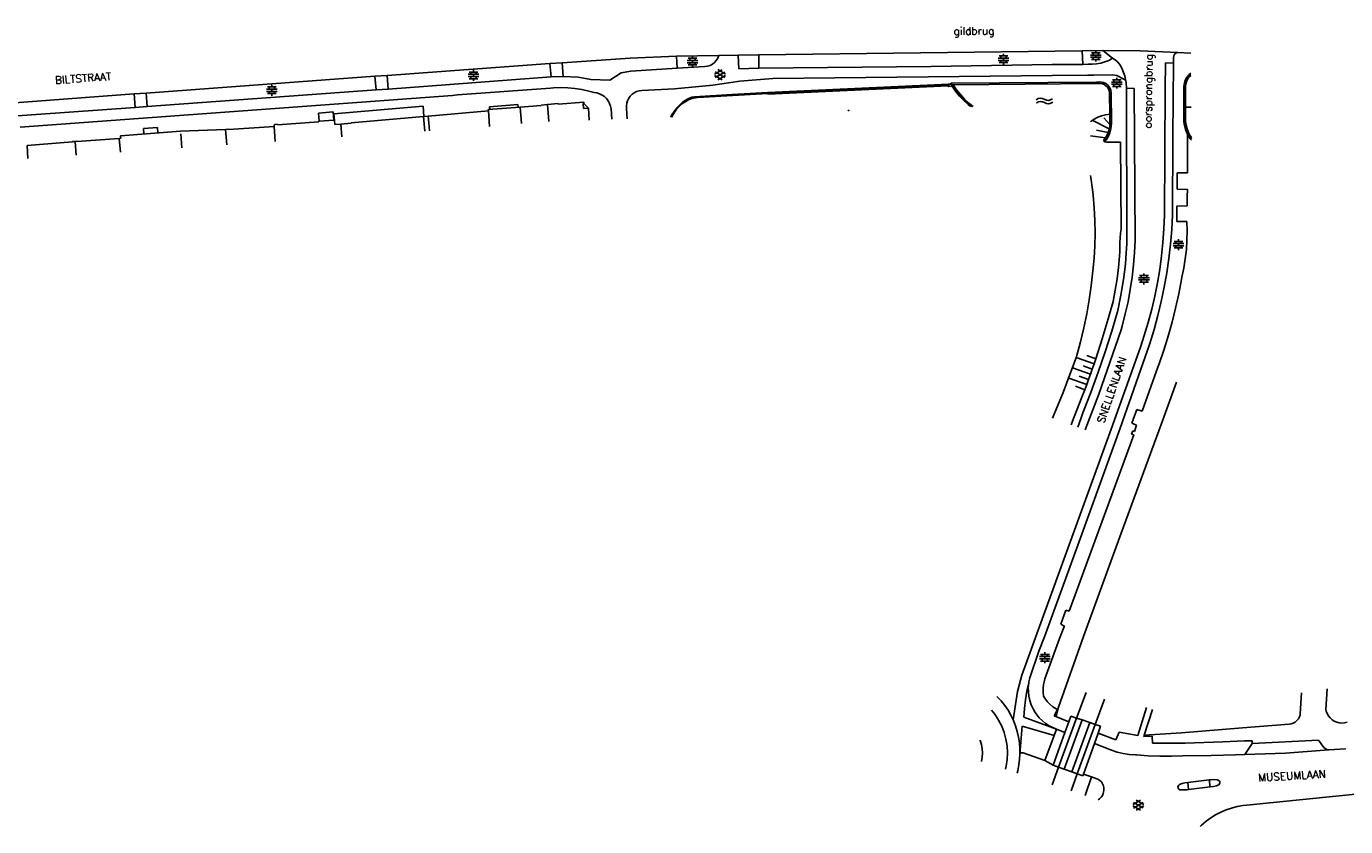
# Model space of a CAD drawing. Header units: millimetres. Extents: x 135944 to 142000, y 454200 to 456692.
# Tile 153 of 153: x 137755 to 137996, y 456258 to 456404. Entities that reach past the tile are written whole.
import ezdxf

# ---------------------------------------------------------------- set-up
doc = ezdxf.new("R2010")
doc.units = ezdxf.units.MM
doc.layers.add('TotaalGBKN2013X$0$CONSTRUCTION_CLASS', color=251, linetype='Continuous')
doc.layers.add('TotaalGBKN2013X$0$DELETE-LEVEL', color=251, linetype='Continuous')
doc.styles.add('TotaalGBKN2013X$0$TXT', font='txt.shx')

msp = doc.modelspace()

# ---------------------------------------------------------------- linework, layer by layer
at = {"layer": 'TotaalGBKN2013X$0$CONSTRUCTION_CLASS'}
msp.add_line((137811.51, 456388.4), (137811.64, 456387.17), dxfattribs=at)
at = {"layer": 'TotaalGBKN2013X$0$DELETE-LEVEL'}
for p, q in [((137851, 456397.61), (137853.21, 456397.75)), ((137865.63, 456398.6), (137853.21, 456397.75)), ((137853.21, 456397.75), (137853.39, 456395.22)), ((137874.1, 456398.94), (137865.63, 456398.6)), ((137874.1, 456398.94), (137881.87, 456399.08)), ((137874.25, 456396.73), (137874.1, 456398.94)), ((137876.05, 456398.15), (137878.01, 456398.15)), ((137876.05, 456397.75), (137878.01, 456397.75)), ((137876.23, 456398.55), (137877.83, 456398.55)), ((137876.53, 456398.15), (137876.53, 456398.55)), ((137876.53, 456397.35), (137876.53, 456397.75)), ((137877.03, 456398.55), (137877.03, 456398.95)), ((137877.03, 456397.75), (137877.03, 456398.15)), ((137877.53, 456398.15), (137877.53, 456398.55)), ((137877.53, 456397.35), (137877.53, 456397.75)), ((137880.68, 456397.49), (137881.06, 456397.79)), ((137881.06, 456397.79), (137881.39, 456398.15)), ((137881.39, 456398.15), (137881.65, 456398.55)), ((137881.65, 456398.55), (137881.87, 456399.08)), ((137881.87, 456399.08), (137885.41, 456399.14)), ((137885.41, 456399.14), (137889.17, 456399.19)), ((137885.51, 456396.64), (137885.41, 456399.14)), ((137889.17, 456399.19), (137948.24, 456399.92)), ((137889.17, 456399.19), (137889.17, 456396.74)), ((137932.87, 456398.58), (137934.83, 456398.58)), ((137932.87, 456398.18), (137934.83, 456398.18)), ((137933.05, 456398.98), (137934.65, 456398.98)), ((137933.05, 456397.78), (137934.65, 456397.78)), ((137933.35, 456398.58), (137933.35, 456398.98)), ((137933.35, 456397.78), (137933.35, 456398.18)), ((137933.85, 456398.98), (137933.85, 456399.39)), ((137933.85, 456398.18), (137933.85, 456398.58)), ((137933.85, 456397.39), (137933.85, 456397.78)), ((137934.35, 456398.58), (137934.35, 456398.98)), ((137934.35, 456397.78), (137934.35, 456398.18)), ((137951.98, 456399.96), (137948.24, 456399.92)), ((137948.24, 456399.92), (137948.32, 456397.42)), ((137949.75, 456399.15), (137951.71, 456399.15)), ((137949.75, 456398.75), (137951.71, 456398.75)), ((137949.93, 456399.55), (137951.53, 456399.55)), ((137949.93, 456398.35), (137951.53, 456398.35)), ((137950.23, 456399.15), (137950.23, 456399.55)), ((137950.23, 456398.35), (137950.23, 456398.75)), ((137950.73, 456399.55), (137950.73, 456399.95)), ((137950.73, 456398.75), (137950.73, 456399.15)), ((137950.73, 456397.95), (137950.73, 456398.35)), ((137951.23, 456399.15), (137951.23, 456399.55)), ((137951.23, 456398.35), (137951.23, 456398.75)), ((137951.62, 456397.67), (137952.37, 456397.89)), ((137951.98, 456399.96), (137953.78, 456398.55)), ((137958.84, 456399.92), (137951.98, 456399.96)), ((137952.37, 456397.89), (137953.09, 456398.18)), ((137953.09, 456398.18), (137953.78, 456398.55)), ((137954.23, 456398.26), (137953.78, 456398.55)), ((137954.66, 456397.88), (137954.23, 456398.26)), ((137955.04, 456397.45), (137954.66, 456397.88)), ((137965.69, 456399.6), (137958.84, 456399.92)), ((137963.39, 456393.04), (137963.43, 456397.75)), ((137963.43, 456397.75), (137964.89, 456397.65)), ((137964.89, 456397.65), (137964.9, 456398.72)), ((137964.94, 456398.97), (137964.9, 456398.72)), ((137965.06, 456399.21), (137964.94, 456398.97)), ((137965.24, 456399.4), (137965.06, 456399.21)), ((137965.47, 456399.53), (137965.24, 456399.4)), ((137965.69, 456399.6), (137965.47, 456399.53)), ((137968.05, 456399.5), (137965.69, 456399.6)), ((137819.01, 456395.26), (137821.29, 456395.39)), ((137821.29, 456395.39), (137851, 456397.61)), ((137821.29, 456395.39), (137821.46, 456392.93)), ((137836.04, 456395.63), (137838, 456395.63)), ((137836.22, 456396.03), (137837.82, 456396.03)), ((137836.52, 456395.63), (137836.52, 456396.03)), ((137837.02, 456396.03), (137837.02, 456396.43)), ((137837.02, 456395.23), (137837.02, 456395.63)), ((137837.52, 456395.63), (137837.52, 456396.03)), ((137851, 456397.61), (137851.22, 456395.17)), ((137861.93, 456394.55), (137864, 456395.88)), ((137864, 456395.88), (137865.77, 456396.19)), ((137865.77, 456396.19), (137874.25, 456396.73)), ((137874.25, 456396.73), (137879.32, 456397.03)), ((137876.23, 456397.35), (137877.83, 456397.35)), ((137877.03, 456396.95), (137877.03, 456397.35)), ((137879.32, 456397.03), (137879.79, 456397.11)), ((137879.79, 456397.11), (137880.25, 456397.26)), ((137880.25, 456397.26), (137880.68, 456397.49)), ((137881.07, 456395.66), (137882.47, 456396.47)), ((137882.47, 456394.64), (137881.07, 456395.44)), ((137882.94, 456395.06), (137881.21, 456396.06)), ((137881.21, 456395.04), (137882.94, 456396.04)), ((137883.07, 456395.67), (137881.68, 456396.48)), ((137881.68, 456394.63), (137883.07, 456395.43)), ((137889.17, 456396.74), (137885.51, 456396.64)), ((137889.17, 456396.74), (137920.57, 456397.04)), ((137891.72, 456394.84), (137942.76, 456395.39)), ((137920.57, 456397.04), (137942.73, 456397.39)), ((137942.73, 456397.39), (137948.32, 456397.42)), ((137942.76, 456395.39), (137949.27, 456395.49)), ((137948.32, 456397.42), (137949.32, 456397.49)), ((137949.27, 456395.49), (137950.35, 456395.49)), ((137949.32, 456397.49), (137950.07, 456397.47)), ((137950.07, 456397.47), (137950.85, 456397.53)), ((137950.35, 456395.49), (137953.79, 456395.56)), ((137950.85, 456397.53), (137951.62, 456397.67)), ((137953.79, 456395.56), (137954.58, 456395.42)), ((137954.58, 456395.42), (137955.81, 456394.76)), ((137955.36, 456396.97), (137955.04, 456397.45)), ((137955.61, 456396.45), (137955.36, 456396.97)), ((137955.67, 456396.29), (137955.61, 456396.45)), ((137955.99, 456395.33), (137955.67, 456396.29)), ((137956.23, 456394.35), (137955.99, 456395.33)), ((137964.89, 456397.65), (137964.78, 456384.25)), ((137967.44, 456395.2), (137967.77, 456395.57)), ((137967.59, 456395.15), (137967.92, 456395.5)), ((137967.74, 456395.09), (137968.07, 456395.43)), ((137967.77, 456395.57), (137968.08, 456395.81)), ((137967.92, 456395.5), (137968.08, 456395.62)), ((137968.07, 456395.43), (137968.09, 456395.44)), ((137777.22, 456392.2), (137819.01, 456395.26)), ((137799.2, 456392.91), (137801.16, 456392.91)), ((137799.38, 456393.31), (137800.98, 456393.31)), ((137799.68, 456392.91), (137799.68, 456393.31)), ((137800.18, 456393.31), (137800.18, 456393.71)), ((137800.18, 456392.51), (137800.18, 456392.91)), ((137800.68, 456392.91), (137800.68, 456393.31)), ((137819.27, 456392.78), (137819.01, 456395.26)), ((137819.27, 456392.78), (137821.46, 456392.93)), ((137821.46, 456392.93), (137851.22, 456395.17)), ((137851.08, 456393.11), (137834.14, 456391.87)), ((137836.04, 456395.23), (137838, 456395.23)), ((137836.22, 456394.83), (137837.82, 456394.83)), ((137836.52, 456394.83), (137836.52, 456395.23)), ((137837.02, 456394.43), (137837.02, 456394.83)), ((137837.52, 456394.83), (137837.52, 456395.23)), ((137851.65, 456393.15), (137851.08, 456393.11)), ((137851.22, 456395.17), (137853.39, 456395.22)), ((137852.95, 456393.19), (137851.65, 456393.15)), ((137854.25, 456393.15), (137852.95, 456393.19)), ((137853.39, 456395.22), (137856.18, 456395.11)), ((137855.54, 456393.03), (137854.25, 456393.15)), ((137856.82, 456392.83), (137855.54, 456393.03)), ((137856.18, 456395.11), (137858.49, 456394.68)), ((137858.49, 456394.68), (137861.93, 456394.55)), ((137867.76, 456392.67), (137873.75, 456392.96)), ((137873.75, 456392.96), (137880.77, 456393.62)), ((137880.77, 456393.62), (137885.71, 456394.35)), ((137885.71, 456394.35), (137891.72, 456394.84)), ((137923.84, 456393.85), (137890.81, 456392.28)), ((137923.76, 456393.55), (137890.83, 456391.98)), ((137912.11, 456393.15), (137902.15, 456392.68)), ((137923.85, 456393.7), (137912.11, 456393.15)), ((137923.76, 456393.55), (137923.74, 456393.82)), ((137923.74, 456393.82), (137923.84, 456393.82)), ((137923.86, 456393.55), (137923.76, 456393.55)), ((137923.77, 456393.41), (137923.76, 456393.55)), ((137924.41, 456393.46), (137923.77, 456393.41)), ((137923.84, 456393.85), (137924.26, 456393.87)), ((137923.84, 456393.85), (137923.84, 456393.82)), ((137923.84, 456393.82), (137924.25, 456393.85)), ((137923.84, 456393.82), (137923.86, 456393.55)), ((137923.86, 456393.41), (137923.86, 456393.55)), ((137924.46, 456393.45), (137923.86, 456393.41)), ((137924.25, 456393.85), (137924.26, 456393.84)), ((137924.26, 456393.99), (137950.82, 456394.22)), ((137924.26, 456393.87), (137924.26, 456393.99)), ((137924.26, 456393.84), (137924.26, 456393.87)), ((137924.34, 456393.87), (137924.26, 456393.87)), ((137924.26, 456393.84), (137924.35, 456393.69)), ((137924.39, 456393.69), (137924.34, 456393.87)), ((137924.39, 456393.69), (137924.35, 456393.69)), ((137924.35, 456393.69), (137924.39, 456393.63)), ((137924.39, 456393.69), (137924.43, 456393.56)), ((137924.64, 456393.69), (137924.39, 456393.69)), ((137924.39, 456393.63), (137924.41, 456393.46)), ((137924.43, 456393.56), (137924.64, 456393.69)), ((137924.43, 456393.56), (137924.46, 456393.45)), ((137924.46, 456393.45), (137925.11, 456392.53)), ((137924.53, 456393.62), (137925.16, 456392.71)), ((137924.64, 456393.69), (137924.66, 456393.7)), ((137924.66, 456393.69), (137924.64, 456393.69)), ((137924.66, 456393.69), (137950.82, 456393.92)), ((137924.66, 456393.7), (137924.66, 456393.69)), ((137924.66, 456393.69), (137925.29, 456392.79)), ((137950.82, 456394.22), (137951.54, 456394.24)), ((137950.82, 456393.92), (137951.54, 456393.94)), ((137951.54, 456394.24), (137951.76, 456394.22)), ((137951.54, 456393.94), (137951.91, 456393.88)), ((137951.76, 456394.22), (137952.15, 456394.12)), ((137951.91, 456393.88), (137952.25, 456393.75)), ((137952.15, 456394.12), (137952.52, 456393.95)), ((137952.25, 456393.75), (137952.57, 456393.55)), ((137952.52, 456393.95), (137952.84, 456393.71)), ((137952.57, 456393.55), (137952.83, 456393.29)), ((137952.83, 456393.29), (137953.03, 456392.97)), ((137952.84, 456393.71), (137953.11, 456393.41)), ((137953.03, 456392.97), (137953.16, 456392.62)), ((137953.11, 456393.41), (137953.32, 456393.06)), ((137953.32, 456393.06), (137953.45, 456392.68)), ((137953.56, 456394.21), (137955.52, 456394.21)), ((137953.56, 456393.8), (137955.52, 456393.8)), ((137953.74, 456394.6), (137955.34, 456394.6)), ((137953.74, 456393.41), (137955.34, 456393.41)), ((137954.04, 456394.21), (137954.04, 456394.6)), ((137954.04, 456393.41), (137954.04, 456393.8)), ((137954.54, 456394.6), (137954.54, 456395.01)), ((137954.54, 456393.8), (137954.54, 456394.21)), ((137954.54, 456393.01), (137954.54, 456393.41)), ((137955.04, 456394.21), (137955.04, 456394.6)), ((137955.04, 456393.41), (137955.04, 456393.8)), ((137955.81, 456394.76), (137956.02, 456394.64)), ((137956.02, 456394.64), (137956.18, 456394.46)), ((137956.18, 456394.46), (137956.23, 456394.35)), ((137956.23, 456394.35), (137956.29, 456394.12)), ((137956.29, 456394.12), (137956.29, 456394.09)), ((137956.31, 456393.09), (137956.29, 456394.09)), ((137956.31, 456393.09), (137957.72, 456393.06)), ((137956.31, 456393.07), (137956.31, 456393.09)), ((137956.38, 456364.68), (137956.31, 456393.07)), ((137957.72, 456393.06), (137957.89, 456365.35)), ((137963.39, 456393.04), (137963.24, 456369.88)), ((137966.81, 456393.36), (137966.85, 456393.85)), ((137966.82, 456386.99), (137966.81, 456393.36)), ((137966.85, 456393.85), (137966.98, 456394.33)), ((137966.96, 456393.36), (137967, 456393.84)), ((137966.97, 456386.99), (137966.96, 456393.36)), ((137966.98, 456394.33), (137967.17, 456394.78)), ((137967, 456393.84), (137967.13, 456394.31)), ((137967.11, 456393.36), (137967.15, 456393.83)), ((137967.11, 456389.65), (137967.11, 456393.36)), ((137967.13, 456394.31), (137967.32, 456394.75)), ((137967.15, 456393.83), (137967.28, 456394.28)), ((137967.17, 456394.78), (137967.44, 456395.2)), ((137967.28, 456394.28), (137967.47, 456394.71)), ((137967.32, 456394.75), (137967.59, 456395.15)), ((137967.47, 456394.71), (137967.74, 456395.09)), ((137749.93, 456390.19), (137775.02, 456392.05)), ((137833.17, 456391.74), (137754.22, 456385.98)), ((137775.02, 456392.05), (137777.22, 456392.2)), ((137775.02, 456392.05), (137775.22, 456389.58)), ((137777.22, 456392.2), (137777.42, 456389.73)), ((137777.42, 456389.73), (137819.27, 456392.78)), ((137799.2, 456392.51), (137801.16, 456392.51)), ((137799.38, 456392.11), (137800.98, 456392.11)), ((137799.68, 456392.11), (137799.68, 456392.51)), ((137800.18, 456391.71), (137800.18, 456392.11)), ((137800.68, 456392.11), (137800.68, 456392.51)), ((137834.14, 456391.87), (137833.17, 456391.74)), ((137852.53, 456390.17), (137857.16, 456390.53)), ((137858.09, 456392.56), (137856.82, 456392.83)), ((137857.16, 456390.53), (137857.17, 456390.32)), ((137859.09, 456392.3), (137858.09, 456392.56)), ((137859.58, 456392.23), (137859.09, 456392.3)), ((137860.07, 456392.07), (137859.58, 456392.23)), ((137860.54, 456391.84), (137860.07, 456392.07)), ((137860.96, 456391.55), (137860.54, 456391.84)), ((137861.34, 456391.19), (137860.96, 456391.55)), ((137861.65, 456390.77), (137861.34, 456391.19)), ((137861.9, 456390.32), (137861.65, 456390.77)), ((137865.05, 456390.35), (137865.19, 456390.81)), ((137865.19, 456390.81), (137865.4, 456391.24)), ((137865.4, 456391.24), (137865.68, 456391.64)), ((137865.68, 456391.64), (137866.02, 456391.98)), ((137866.02, 456391.98), (137866.41, 456392.26)), ((137866.41, 456392.26), (137866.84, 456392.47)), ((137866.84, 456392.47), (137867.31, 456392.61)), ((137867.31, 456392.61), (137867.76, 456392.67)), ((137875.22, 456390.51), (137874.7, 456390.06)), ((137875.68, 456390.61), (137875.12, 456390.22)), ((137875.72, 456390.86), (137875.22, 456390.51)), ((137876.29, 456390.94), (137875.68, 456390.61)), ((137876.25, 456391.17), (137875.72, 456390.86)), ((137876.47, 456391.28), (137876.25, 456391.17)), ((137876.93, 456391.19), (137876.29, 456390.94)), ((137876.93, 456391.45), (137876.47, 456391.28)), ((137877.41, 456391.53), (137876.93, 456391.45)), ((137877.6, 456391.36), (137876.93, 456391.19)), ((137884.26, 456391.93), (137877.41, 456391.53)), ((137877.95, 456391.42), (137877.6, 456391.36)), ((137890.82, 456392.13), (137877.95, 456391.42)), ((137890.81, 456392.28), (137884.26, 456391.93)), ((137890.81, 456392.28), (137890.82, 456392.13)), ((137894.9, 456392.33), (137890.82, 456392.13)), ((137890.83, 456391.98), (137890.82, 456392.13)), ((137902.15, 456392.68), (137894.9, 456392.33)), ((137925.11, 456392.53), (137925.81, 456391.66)), ((137925.16, 456392.71), (137925.86, 456391.84)), ((137925.29, 456392.79), (137925.98, 456391.93)), ((137925.81, 456391.66), (137926.58, 456390.85)), ((137925.86, 456391.84), (137926.61, 456391.02)), ((137925.98, 456391.93), (137926.73, 456391.11)), ((137926.58, 456390.85), (137927.4, 456390.09)), ((137926.61, 456391.02), (137927.42, 456390.26)), ((137926.73, 456391.11), (137927.54, 456390.36)), ((137953.16, 456392.62), (137953.21, 456392.28)), ((137953.21, 456392.28), (137953.26, 456388.35)), ((137953.45, 456392.68), (137953.51, 456392.28)), ((137953.51, 456392.28), (137953.58, 456386.73)), ((137775.22, 456389.58), (137751.13, 456387.84)), ((137777.42, 456389.73), (137775.22, 456389.58)), ((137811.39, 456388.75), (137808.7, 456388.54)), ((137808.7, 456388.54), (137808.81, 456387.07)), ((137811.51, 456387.28), (137811.39, 456388.75)), ((137819.33, 456389.05), (137811.51, 456388.4)), ((137827.83, 456389.82), (137819.33, 456389.05)), ((137827.99, 456387.93), (137827.83, 456389.82)), ((137839.75, 456388.93), (137828.76, 456388.01)), ((137845.55, 456389.62), (137839.73, 456389.18)), ((137839.73, 456389.18), (137839.75, 456388.93)), ((137839.75, 456388.93), (137839.97, 456386.09)), ((137845.16, 456390.1), (137839.97, 456389.71)), ((137839.97, 456389.71), (137840, 456389.26)), ((137845.18, 456389.65), (137845.16, 456390.1)), ((137849.4, 456389.93), (137845.55, 456389.62)), ((137845.55, 456389.62), (137845.78, 456386.63)), ((137850.53, 456390.11), (137849.39, 456390.02)), ((137849.39, 456390.02), (137849.4, 456389.93)), ((137850.53, 456390.11), (137852.52, 456390.27)), ((137850.53, 456390.11), (137850.77, 456387.02)), ((137852.52, 456390.27), (137852.53, 456390.17)), ((137857.07, 456390.31), (137857.17, 456390.32)), ((137857.15, 456389.36), (137857.07, 456390.31)), ((137858.04, 456389.43), (137857.15, 456389.36)), ((137857.17, 456390.32), (137858.04, 456389.43)), ((137858.04, 456389.43), (137858.19, 456387.28)), ((137862.08, 456389.83), (137861.9, 456390.32)), ((137862.18, 456389.32), (137862.08, 456389.83)), ((137862.28, 456387.42), (137862.18, 456389.32)), ((137864.99, 456389.87), (137865.05, 456390.35)), ((137865.01, 456389.38), (137864.99, 456389.87)), ((137865.11, 456387.52), (137865.01, 456389.38)), ((137873.29, 456388.21), (137873.07, 456387.82)), ((137873.7, 456388.84), (137873.29, 456388.21)), ((137873.41, 456388.1), (137873.31, 456387.81)), ((137873.74, 456388.7), (137873.41, 456388.1)), ((137874.15, 456389.45), (137873.7, 456388.84)), ((137874.14, 456389.26), (137873.74, 456388.7)), ((137874.6, 456389.77), (137874.14, 456389.26)), ((137874.23, 456389.55), (137874.15, 456389.45)), ((137874.7, 456390.06), (137874.23, 456389.55)), ((137875.12, 456390.22), (137874.6, 456389.77)), ((137905.4, 456388.94), (137905.62, 456389.07)), ((137905.62, 456389.07), (137905.68, 456388.95)), ((137927.4, 456390.09), (137927.84, 456389.74)), ((137927.42, 456390.26), (137928.07, 456389.74)), ((137927.54, 456390.36), (137928.3, 456389.75)), ((137952.5, 456388.23), (137951.77, 456388.04)), ((137953.26, 456388.35), (137952.5, 456388.23)), ((137953.26, 456388.35), (137953.28, 456386.72)), ((137968.14, 456389.65), (137967.11, 456389.65)), ((137967.11, 456389.65), (137967.12, 456387)), ((137776.72, 456385.72), (137779.3, 456385.92)), ((137776.72, 456385.72), (137776.8, 456384.72)), ((137779.3, 456385.92), (137779.38, 456384.93)), ((137792.36, 456385.53), (137800.62, 456386.1)), ((137800.61, 456386.32), (137800.71, 456386.33)), ((137800.62, 456386.1), (137800.61, 456386.32)), ((137800.62, 456386.1), (137800.83, 456383.38)), ((137800.7, 456386.46), (137801.2, 456386.5)), ((137800.71, 456386.33), (137800.7, 456386.46)), ((137801.2, 456386.5), (137801.21, 456386.38)), ((137801.21, 456386.38), (137808.77, 456386.95)), ((137808.77, 456386.95), (137808.76, 456387.07)), ((137808.76, 456387.07), (137808.81, 456387.07)), ((137808.81, 456387.07), (137811.51, 456387.28)), ((137811.53, 456387.16), (137811.51, 456387.28)), ((137811.64, 456387.17), (137811.53, 456387.16)), ((137811.71, 456386.44), (137811.64, 456387.17)), ((137812.81, 456386.54), (137811.71, 456386.44)), ((137814.69, 456386.72), (137812.81, 456386.54)), ((137812.81, 456386.54), (137812.99, 456384.22)), ((137827.89, 456387.91), (137814.69, 456386.76)), ((137814.69, 456386.76), (137814.69, 456386.72)), ((137827.89, 456387.91), (137828.76, 456388.01)), ((137827.89, 456387.91), (137827.99, 456387.93)), ((137828.17, 456385.27), (137827.89, 456387.91)), ((137828.86, 456386.74), (137828.76, 456388.01)), ((137828.99, 456385.33), (137828.86, 456386.74)), ((137873.07, 456387.82), (137873.07, 456387.8)), ((137949.86, 456387.08), (137949.75, 456386.95)), ((137950.4, 456387.42), (137949.86, 456387.08)), ((137953.18, 456385.67), (137950.05, 456387.22)), ((137951.07, 456387.77), (137950.4, 456387.42)), ((137951.77, 456388.04), (137951.07, 456387.77)), ((137953.25, 456386.44), (137952.2, 456387.66)), ((137953.25, 456386.09), (137953.13, 456385.47)), ((137953.28, 456386.72), (137953.25, 456386.09)), ((137953.55, 456386.08), (137953.43, 456385.44)), ((137953.58, 456386.73), (137953.55, 456386.08)), ((137966.82, 456386.95), (137966.82, 456386.99)), ((137966.92, 456386.25), (137966.82, 456386.95)), ((137967.1, 456385.57), (137966.92, 456386.25)), ((137966.98, 456386.86), (137966.97, 456387)), ((137967.09, 456386.17), (137966.98, 456386.86)), ((137967.29, 456385.5), (137967.09, 456386.17)), ((137967.12, 456387), (137967.22, 456386.32)), ((137967.22, 456386.32), (137967.39, 456385.66)), ((137755.52, 456382.62), (137763.79, 456383.28)), ((137763.79, 456383.34), (137764.27, 456383.37)), ((137763.79, 456383.28), (137763.79, 456383.34)), ((137764.27, 456383.37), (137764.6, 456383.4)), ((137764.27, 456383.31), (137764.46, 456380.86)), ((137764.6, 456383.34), (137772.33, 456383.93)), ((137764.6, 456383.4), (137764.6, 456383.34)), ((137772.6, 456383.96), (137772.33, 456383.93)), ((137772.33, 456383.93), (137772.52, 456381.42)), ((137783.53, 456385.26), (137772.56, 456384.38)), ((137772.56, 456384.38), (137772.6, 456383.96)), ((137791.75, 456385.54), (137783.53, 456385.26)), ((137783.56, 456384.78), (137783.76, 456382.2)), ((137791.75, 456385.54), (137792.36, 456385.59)), ((137791.75, 456385.54), (137791.96, 456382.76)), ((137792.36, 456385.59), (137792.36, 456385.53)), ((137952.5, 456384), (137949.75, 456384.41)), ((137952.98, 456384.97), (137950.82, 456385.44)), ((137952.33, 456383.76), (137952.1, 456383.46)), ((137952.1, 456383.46), (137952.32, 456383.27)), ((137952.32, 456383.27), (137952.67, 456383.72)), ((137952.76, 456383.23), (137952.32, 456383.27)), ((137952.67, 456384.3), (137952.33, 456383.76)), ((137952.94, 456384.87), (137952.67, 456384.3)), ((137952.97, 456384.22), (137952.67, 456383.72)), ((137955.2, 456383.25), (137952.76, 456383.23)), ((137953.13, 456385.47), (137952.94, 456384.87)), ((137953.24, 456384.81), (137952.97, 456384.22)), ((137953.43, 456385.44), (137953.24, 456384.81)), ((137955.32, 456367.31), (137955.2, 456383.25)), ((137964.78, 456384.25), (137964.74, 456369.92)), ((137967.36, 456384.92), (137967.1, 456385.57)), ((137967.55, 456384.86), (137967.29, 456385.5)), ((137967.45, 456384.75), (137967.36, 456384.92)), ((137967.39, 456385.66), (137967.64, 456385.02)), ((137967.45, 456384.75), (137967.45, 456377.61)), ((137967.69, 456384.3), (137967.45, 456384.75)), ((137967.89, 456384.25), (137967.55, 456384.86)), ((137967.64, 456385.02), (137967.97, 456384.41)), ((137967.69, 456384.3), (137967.92, 456383.93)), ((137968.2, 456383.82), (137967.89, 456384.25)), ((137967.92, 456383.93), (137968.19, 456383.59)), ((137967.97, 456384.41), (137968.2, 456384.08)), ((137968.19, 456383.59), (137968.2, 456383.6)), ((137755.59, 456380.25), (137755.52, 456382.62)), ((137949.75, 456377.17), (137949.82, 456376.77)), ((137949.82, 456376.77), (137950.12, 456374.6)), ((137965.57, 456377.65), (137965.55, 456374.65)), ((137967.45, 456377.61), (137965.57, 456377.65)), ((137950.12, 456374.6), (137950.23, 456373.54)), ((137965.55, 456374.65), (137967.44, 456374.6)), ((137967.44, 456374.6), (137967.43, 456373.31)), ((137950.23, 456373.54), (137950.43, 456371.24)), ((137950.43, 456371.24), (137950.54, 456368.94)), ((137967.42, 456371.62), (137965.53, 456371.54)), ((137965.53, 456371.54), (137965.54, 456368.77)), ((137967.43, 456373.31), (137967.42, 456371.62)), ((137950.54, 456368.94), (137950.57, 456366.63)), ((137963.24, 456369.88), (137963.15, 456367.4)), ((137964.74, 456369.92), (137964.59, 456367.26)), ((137950.57, 456366.63), (137950.52, 456364.32)), ((137955.12, 456364.93), (137955.25, 456366.61)), ((137955.25, 456366.61), (137955.32, 456367.31)), ((137963.15, 456367.4), (137962.98, 456364.93)), ((137964.59, 456367.26), (137964.37, 456364.62)), ((137965.54, 456368.77), (137967.35, 456368.72)), ((137967.35, 456368.72), (137967.4, 456367.01)), ((137967.4, 456367.01), (137967.37, 456365.31)), ((137950.52, 456364.32), (137950.39, 456362.02)), ((137955.08, 456363.25), (137955.12, 456364.93)), ((137956.29, 456362.99), (137956.38, 456364.68)), ((137957.89, 456365.35), (137957.79, 456363.08)), ((137962.98, 456364.93), (137962.73, 456362.46)), ((137964.37, 456364.62), (137964.06, 456361.98)), ((137964.85, 456364.7), (137966.81, 456364.7)), ((137964.85, 456364.3), (137966.81, 456364.3)), ((137965.03, 456365.1), (137966.63, 456365.1)), ((137965.33, 456364.7), (137965.33, 456365.1)), ((137965.33, 456363.9), (137965.33, 456364.3)), ((137965.83, 456365.1), (137965.83, 456365.5)), ((137965.83, 456364.3), (137965.83, 456364.7)), ((137966.33, 456364.7), (137966.33, 456365.1)), ((137966.33, 456363.9), (137966.33, 456364.3)), ((137967.37, 456365.31), (137967.26, 456363.6)), ((137950.39, 456362.02), (137950.19, 456359.72)), ((137954.86, 456360.33), (137955.03, 456362.41)), ((137955.03, 456362.41), (137955.08, 456363.25)), ((137956.17, 456360.93), (137956.29, 456362.99)), ((137957.79, 456363.08), (137957.61, 456360.81)), ((137962.73, 456362.46), (137962.4, 456360)), ((137964.06, 456361.98), (137963.68, 456359.35)), ((137965.03, 456363.9), (137966.63, 456363.9)), ((137965.83, 456363.5), (137965.83, 456363.9)), ((137967.07, 456361.91), (137966.8, 456360.22)), ((137967.26, 456363.6), (137967.07, 456361.91)), ((137950.19, 456359.72), (137949.88, 456357)), ((137954.61, 456358.25), (137954.86, 456360.33)), ((137955.79, 456358.16), (137956.17, 456360.93)), ((137957.61, 456360.81), (137957.35, 456358.55)), ((137959.52, 456358.86), (137959.52, 456359.26)), ((137962.4, 456360), (137961.99, 456357.55)), ((137963.68, 456359.35), (137963.22, 456356.74)), ((137966.8, 456360.22), (137966.45, 456358.55)), ((137949.88, 456357), (137949.51, 456354.42)), ((137954.28, 456356.19), (137954.61, 456358.25)), ((137955.31, 456355.3), (137955.79, 456358.16)), ((137957.35, 456358.55), (137957.02, 456356.3)), ((137958.54, 456358.46), (137960.5, 456358.46)), ((137958.54, 456358.06), (137960.5, 456358.06)), ((137958.72, 456358.86), (137960.32, 456358.86)), ((137958.72, 456357.66), (137960.32, 456357.66)), ((137959.02, 456358.46), (137959.02, 456358.86)), ((137959.02, 456357.66), (137959.02, 456358.06)), ((137959.52, 456358.06), (137959.52, 456358.46)), ((137959.52, 456357.26), (137959.52, 456357.66)), ((137960.02, 456358.46), (137960.02, 456358.86)), ((137960.02, 456357.66), (137960.02, 456358.06)), ((137961.99, 456357.55), (137961.5, 456355.11)), ((137966.35, 456358.12), (137965.86, 456355.51)), ((137966.45, 456358.55), (137966.35, 456358.12)), ((137949.51, 456354.42), (137949.06, 456351.86)), ((137953.87, 456354.14), (137954.28, 456356.19)), ((137954.76, 456352.46), (137955.31, 456355.3)), ((137957.02, 456356.3), (137956.6, 456354.07)), ((137961.5, 456355.11), (137960.94, 456352.7)), ((137963.22, 456356.74), (137962.68, 456354.14)), ((137965.86, 456355.51), (137965.3, 456352.91)), ((137952.98, 456350.95), (137953.87, 456354.14)), ((137953.64, 456348.7), (137954.76, 456352.46)), ((137956.6, 456354.07), (137956.11, 456351.85)), ((137960.94, 456352.7), (137960.29, 456350.3)), ((137962.68, 456354.14), (137962.06, 456351.55)), ((137965.3, 456352.91), (137964.66, 456350.33)), ((137949.06, 456351.86), (137948.53, 456349.31)), ((137951.88, 456347.3), (137952.98, 456350.95)), ((137955.54, 456349.65), (137955.34, 456348.94)), ((137956.11, 456351.85), (137955.54, 456349.65)), ((137960.29, 456350.3), (137959.57, 456347.92)), ((137962.06, 456351.55), (137961.36, 456348.99)), ((137964.66, 456350.33), (137963.94, 456347.77)), ((137948.53, 456349.31), (137947.92, 456346.77)), ((137950.71, 456343.67), (137951.88, 456347.3)), ((137955.34, 456348.94), (137951.26, 456337.2)), ((137952.44, 456344.93), (137953.64, 456348.7)), ((137959.57, 456347.92), (137958.86, 456345.8)), ((137961.36, 456348.99), (137960.59, 456346.45)), ((137963.94, 456347.77), (137963.14, 456345.24)), ((137947.92, 456346.77), (137947.24, 456344.26)), ((137951.15, 456341.19), (137952.44, 456344.93)), ((137958.86, 456345.8), (137953.53, 456330.79)), ((137960.53, 456346.27), (137955.16, 456330.97)), ((137960.59, 456346.45), (137960.53, 456346.27)), ((137963.14, 456345.24), (137962.27, 456342.72)), ((137947.17, 456344.04), (137946, 456340.77)), ((137950.39, 456342.72), (137947.13, 456343.91)), ((137947.24, 456344.26), (137947.17, 456344.04)), ((137950.06, 456341.77), (137948.38, 456342.39)), ((137950.71, 456343.67), (137949.07, 456344.27)), ((137950.06, 456341.77), (137950.39, 456342.72)), ((137950.39, 456342.72), (137950.71, 456343.67)), ((137962.27, 456342.72), (137962.04, 456342.11)), ((137946, 456340.77), (137944.76, 456337.52)), ((137949.05, 456338.95), (137945.77, 456340.15)), ((137949.73, 456340.83), (137946.45, 456342.03)), ((137949.4, 456339.89), (137947.7, 456340.51)), ((137949.05, 456338.95), (137949.4, 456339.89)), ((137949.4, 456339.89), (137949.73, 456340.83)), ((137949.73, 456340.83), (137950.06, 456341.77)), ((137949.8, 456337.48), (137951.15, 456341.19)), ((137962.04, 456342.11), (137959.18, 456334.07)), ((137944.76, 456337.52), (137943.44, 456334.3)), ((137948.71, 456338.01), (137947.01, 456338.63)), ((137948.19, 456336.63), (137948.71, 456338.01)), ((137948.37, 456333.79), (137949.8, 456337.48)), ((137948.71, 456338.01), (137949.05, 456338.95)), ((137965.47, 456339.4), (137962.66, 456331.63)), ((137946.79, 456333.08), (137948.19, 456336.63)), ((137951.26, 456337.2), (137948.76, 456330.67)), ((137943.44, 456334.3), (137942.8, 456332.83)), ((137946.24, 456331.58), (137946.67, 456332.75)), ((137946.67, 456332.75), (137946.79, 456333.08)), ((137947.44, 456331.15), (137948, 456332.71)), ((137948, 456332.71), (137948.37, 456333.79)), ((137958.23, 456334.41), (137957.32, 456331.91)), ((137959.18, 456334.07), (137958.23, 456334.41)), ((137953.53, 456330.79), (137937.22, 456285.89)), ((137955.16, 456330.97), (137948.15, 456311.63)), ((137962.66, 456331.63), (137955.35, 456311.81)), ((137957.49, 456330.5), (137957.26, 456329.89)), ((137957.32, 456331.91), (137958.17, 456331.56)), ((137957.77, 456330.4), (137957.49, 456330.5)), ((137958.17, 456331.56), (137957.77, 456330.4)), ((137957.64, 456329.77), (137945.87, 456297.56)), ((137957.26, 456329.89), (137957.64, 456329.77)), ((137948.15, 456311.63), (137941.33, 456292.87)), ((137955.35, 456311.81), (137948.46, 456292.91)), ((137944.32, 456295.17), (137945.23, 456297.75)), ((137945.23, 456297.75), (137945.87, 456297.56)), ((137944.11, 456292.54), (137944.97, 456294.89)), ((137944.77, 456294.95), (137944.32, 456295.17)), ((137944.97, 456294.89), (137944.77, 456294.95)), ((137941.33, 456292.87), (137940.33, 456290.23)), ((137941.41, 456285.17), (137944.11, 456292.54)), ((137948.46, 456292.91), (137943.88, 456280)), ((137940.33, 456290.23), (137938.65, 456285.41)), ((137940.62, 456289.65), (137942.23, 456289.65)), ((137940.92, 456289.25), (137940.92, 456289.65)), ((137941.42, 456289.65), (137941.42, 456290.05)), ((137941.92, 456289.25), (137941.92, 456289.65)), ((137940.45, 456289.25), (137942.4, 456289.25)), ((137940.45, 456288.85), (137942.4, 456288.85)), ((137940.62, 456288.45), (137942.23, 456288.45)), ((137940.92, 456288.45), (137940.92, 456288.85)), ((137941.42, 456288.85), (137941.42, 456289.25)), ((137941.42, 456288.05), (137941.42, 456288.45)), ((137941.92, 456288.45), (137941.92, 456288.85)), ((137936.4, 456282.87), (137937.22, 456285.89)), ((137938.49, 456284.62), (137938.46, 456284.44)), ((137938.65, 456285.41), (137938.49, 456284.62)), ((137941.16, 456284.19), (137941.32, 456284.89)), ((137941.32, 456284.89), (137941.41, 456285.17)), ((137935.62, 456277.71), (137936.4, 456282.87)), ((137937.86, 456281.36), (137938.12, 456282.92)), ((137938.12, 456282.92), (137938.46, 456284.44)), ((137938.46, 456284.44), (137938.39, 456283.63)), ((137938.39, 456283.63), (137938.41, 456282.82)), ((137938.41, 456282.82), (137938.5, 456282.02)), ((137941.07, 456282.76), (137941.08, 456283.48)), ((137941.15, 456282.04), (137941.07, 456282.76)), ((137941.08, 456283.48), (137941.16, 456284.19)), ((137941.15, 456282.04), (137941.15, 456282.02)), ((137948.94, 456282.71), (137947.19, 456278.03)), ((137988.29, 456282.67), (137988.04, 456278.8)), ((137992.73, 456279.61), (137992.98, 456283.36)), ((137932.72, 456281.92), (137932.65, 456281.99)), ((137933.44, 456281.15), (137932.72, 456281.92)), ((137934.1, 456280.33), (137933.44, 456281.15)), ((137934.7, 456279.45), (137934.1, 456280.33)), ((137937.56, 456278.2), (137937.67, 456279.78)), ((137937.67, 456279.78), (137937.86, 456281.36)), ((137938.5, 456282.02), (137938.67, 456281.23)), ((137938.67, 456281.23), (137938.92, 456280.47)), ((137938.92, 456280.47), (137939.25, 456279.72)), ((137939.25, 456279.72), (137939.64, 456279.02)), ((137941.15, 456282.02), (137941.39, 456281.64)), ((137941.39, 456281.64), (137941.83, 456281.07)), ((137941.83, 456281.07), (137942.32, 456280.56)), ((137942.32, 456280.56), (137942.87, 456280.11)), ((137942.87, 456280.11), (137943.47, 456279.73)), ((137943.47, 456279.73), (137943.69, 456279.61)), ((137943.88, 456280), (137943.5, 456278.46)), ((137950.61, 456276.88), (137952.32, 456281.46)), ((137958.39, 456274.82), (137960, 456279.94)), ((137932.27, 456278.72), (137931.68, 456279.45)), ((137932.95, 456277.67), (137932.27, 456278.72)), ((137933.52, 456276.56), (137932.95, 456277.67)), ((137935.22, 456278.54), (137934.7, 456279.45)), ((137935.62, 456277.71), (137935.22, 456278.54)), ((137935.68, 456277.59), (137935.62, 456277.71)), ((137936.06, 456276.6), (137935.68, 456277.59)), ((137943.54, 456276.02), (137937.56, 456278.2)), ((137939.64, 456279.02), (137939.8, 456278.78)), ((137940.39, 456278.07), (137939.8, 456278.78)), ((137940.95, 456277.53), (137940.39, 456278.07)), ((137941.55, 456277.04), (137940.95, 456277.53)), ((137943.14, 456278.41), (137943.69, 456279.61)), ((137945.78, 456277.37), (137943.14, 456278.41)), ((137947.19, 456278.03), (137943.93, 456269.06)), ((137948.23, 456277.68), (137944.93, 456268.69)), ((137945.78, 456277.37), (137945.08, 456275.42)), ((137946.15, 456278.38), (137945.78, 456277.37)), ((137946.15, 456278.38), (137947.19, 456278.03)), ((137947.19, 456278.03), (137948.23, 456277.68)), ((137948.23, 456277.68), (137949.63, 456277.21)), ((137961.05, 456279.6), (137959.53, 456274.89)), ((137987.16, 456277.3), (137986.8, 456277.11)), ((137987.47, 456277.57), (137987.16, 456277.3)), ((137987.72, 456277.89), (137987.47, 456277.57)), ((137987.91, 456278.25), (137987.72, 456277.89)), ((137988.02, 456278.64), (137987.91, 456278.25)), ((137988.04, 456278.8), (137988.02, 456278.64)), ((137992.79, 456279.31), (137992.73, 456279.61)), ((137992.96, 456278.85), (137992.79, 456279.31)), ((137993.2, 456278.43), (137992.96, 456278.85)), ((137993.5, 456278.05), (137993.2, 456278.43)), ((137993.87, 456277.72), (137993.5, 456278.05)), ((137994.28, 456277.46), (137993.87, 456277.72)), ((137994.73, 456277.27), (137994.28, 456277.46)), ((137995.2, 456277.15), (137994.73, 456277.27)), ((137996.65, 456277.28), (137996.17, 456277.16)), ((137933.97, 456275.4), (137933.52, 456276.56)), ((137934.3, 456274.19), (137933.97, 456275.4)), ((137936.37, 456275.59), (137936.06, 456276.6)), ((137936.6, 456274.56), (137936.37, 456275.59)), ((137936.81, 456271.41), (137937.25, 456276.57)), ((137937.25, 456276.57), (137943.1, 456274.83)), ((137941.4, 456270.25), (137943.1, 456274.83)), ((137942.2, 456276.63), (137941.55, 456277.04)), ((137942.89, 456276.28), (137942.2, 456276.63)), ((137943.54, 456276.02), (137942.89, 456276.28)), ((137945.08, 456275.42), (137942.9, 456269.42)), ((137943.1, 456274.83), (137943.54, 456276.02)), ((137945.08, 456275.42), (137943.54, 456276.02)), ((137949.63, 456277.21), (137946.34, 456268.19)), ((137950.61, 456276.88), (137947.33, 456267.84)), ((137949.63, 456277.21), (137950.61, 456276.88)), ((137951.13, 456275.27), (137950.46, 456273.38)), ((137950.61, 456276.88), (137951.59, 456276.55)), ((137951.59, 456276.55), (137951.13, 456275.27)), ((137951.13, 456275.27), (137954.36, 456274.03)), ((137954.36, 456274.03), (137954.96, 456275.44)), ((137954.96, 456275.44), (137958.39, 456274.82)), ((137959.46, 456274.67), (137959.53, 456274.89)), ((137966.4, 456275.31), (137959.53, 456274.89)), ((137977.5, 456276.26), (137966.4, 456275.31)), ((137986.01, 456276.93), (137977.5, 456276.26)), ((137986.42, 456276.98), (137986.01, 456276.93)), ((137986.8, 456277.11), (137986.42, 456276.98)), ((137995.69, 456277.12), (137995.2, 456277.15)), ((137996.17, 456277.16), (137995.69, 456277.12)), ((137929.61, 456273.96), (137929.6, 456274)), ((137929.82, 456273.21), (137929.61, 456273.96)), ((137929.95, 456272.44), (137929.82, 456273.21)), ((137929.99, 456271.66), (137929.95, 456272.44)), ((137934.51, 456272.96), (137934.3, 456274.19)), ((137934.59, 456271.71), (137934.51, 456272.96)), ((137936.75, 456273.51), (137936.6, 456274.56)), ((137936.82, 456272.46), (137936.75, 456273.51)), ((137936.81, 456271.41), (137936.82, 456272.46)), ((137950.46, 456273.38), (137948.48, 456267.81)), ((137950.46, 456273.38), (137953.57, 456272.16)), ((137961.03, 456274.73), (137959.46, 456274.67)), ((137961.08, 456273.46), (137961.03, 456274.73)), ((137967.06, 456273.46), (137961.08, 456273.46)), ((137973.92, 456273.67), (137967.06, 456273.46)), ((137977.88, 456273.85), (137973.92, 456273.67)), ((137979.27, 456273.86), (137977.88, 456273.85)), ((137979.3, 456273.38), (137977.97, 456271.4)), ((137979.3, 456273.38), (137979.27, 456273.86)), ((137979.3, 456273.38), (137991.41, 456273.99)), ((137991.41, 456273.99), (137992.38, 456272.68)), ((137992.38, 456272.68), (137992.62, 456272.47)), ((137992.62, 456272.47), (137992.9, 456272.31)), ((137993.31, 456272.23), (137996.3, 456272.44)), ((137996.3, 456272.44), (137996.4, 456272.46)), ((137929.85, 456270.11), (137929.96, 456270.89)), ((137929.96, 456270.89), (137929.99, 456271.66)), ((137934.36, 456269.22), (137934.54, 456270.46)), ((137934.54, 456270.46), (137934.59, 456271.71)), ((137936.67, 456269.46), (137936.78, 456270.51)), ((137936.78, 456270.51), (137936.81, 456271.41)), ((137936.9, 456271.55), (137936.81, 456271.41)), ((137937.06, 456271.67), (137936.9, 456271.55)), ((137937.26, 456271.71), (137937.06, 456271.67)), ((137937.45, 456271.68), (137937.26, 456271.71)), ((137941.4, 456270.25), (137937.45, 456271.68)), ((137942.9, 456269.42), (137941.4, 456270.25)), ((137953.57, 456272.16), (137954.64, 456271.83)), ((137954.64, 456271.83), (137955.72, 456271.58)), ((137955.72, 456271.58), (137956.82, 456271.4)), ((137956.82, 456271.4), (137957.94, 456271.3)), ((137957.94, 456271.3), (137958.16, 456271.29)), ((137958.16, 456271.29), (137960.29, 456271.13)), ((137960.29, 456271.13), (137962.42, 456271.05)), ((137962.42, 456271.05), (137964.55, 456271.05)), ((137964.55, 456271.05), (137966.6, 456271.12)), ((137966.6, 456271.12), (137971.78, 456271.19)), ((137971.78, 456271.19), (137976.24, 456271.33)), ((137976.24, 456271.33), (137977.97, 456271.4)), ((137985.38, 456271.64), (137977.97, 456271.4)), ((137993.31, 456272.23), (137985.38, 456271.64)), ((137992.9, 456272.31), (137993.21, 456272.24)), ((137993.21, 456272.24), (137993.31, 456272.23)), ((137934.22, 456268.67), (137934.36, 456269.22)), ((137936.37, 456267.97), (137936.48, 456268.41)), ((137936.48, 456268.41), (137936.67, 456269.46)), ((137943.93, 456269.06), (137942.75, 456265.86)), ((137942.9, 456269.42), (137943.93, 456269.06)), ((137943.93, 456269.06), (137944.93, 456268.69)), ((137944.93, 456268.69), (137946.34, 456268.19)), ((137947.33, 456267.84), (137946.19, 456264.73)), ((137946.34, 456268.19), (137947.33, 456267.84)), ((137947.33, 456267.84), (137948.36, 456267.47)), ((137948.48, 456267.81), (137948.36, 456267.47)), ((137948.48, 456267.81), (137949.95, 456267.29)), ((137949.95, 456267.29), (137948.76, 456263.88)), ((137950.92, 456266.95), (137949.95, 456267.29)), ((137951.1, 456266.87), (137950.92, 456266.95)), ((137951.44, 456266.65), (137951.1, 456266.87)), ((137951.73, 456266.37), (137951.44, 456266.65)), ((137951.96, 456266.03), (137951.73, 456266.37)), ((137952.12, 456265.66), (137951.96, 456266.03)), ((137952.21, 456265.27), (137952.12, 456265.66)), ((137952.21, 456264.86), (137952.21, 456265.27)), ((137965.76, 456265.59), (137965.73, 456265.39)), ((137965.73, 456265.39), (137965.78, 456265.2)), ((137965.86, 456265.76), (137965.76, 456265.59)), ((137965.78, 456265.2), (137965.9, 456265.05)), ((137966.02, 456265.87), (137965.86, 456265.76)), ((137966.47, 456266.07), (137966.02, 456265.87)), ((137966.98, 456266.2), (137966.47, 456266.07)), ((137967.51, 456266.26), (137966.98, 456266.2)), ((137971.43, 456266.72), (137967.51, 456266.26)), ((137967.51, 456266.26), (137967.68, 456264.98)), ((137967.68, 456264.98), (137971.58, 456265.44)), ((137971.43, 456266.72), (137971.7, 456266.76)), ((137971.43, 456266.72), (137971.58, 456265.44)), ((137972.2, 456265.51), (137971.58, 456265.44)), ((137971.7, 456266.76), (137972.28, 456266.78)), ((137972.79, 456265.66), (137972.2, 456265.51)), ((137972.28, 456266.78), (137972.88, 456266.72)), ((137973.03, 456265.75), (137972.79, 456265.66)), ((137972.88, 456266.72), (137972.9, 456266.72)), ((137972.9, 456266.72), (137973.09, 456266.68)), ((137973.21, 456265.85), (137973.03, 456265.75)), ((137973.09, 456266.68), (137973.25, 456266.56)), ((137973.33, 456266), (137973.21, 456265.85)), ((137973.25, 456266.56), (137973.35, 456266.39)), ((137973.38, 456266.2), (137973.33, 456266)), ((137973.35, 456266.39), (137973.38, 456266.2)), ((137951.12, 456263.1), (137951.42, 456263.29)), ((137951.42, 456263.29), (137951.71, 456263.56)), ((137951.71, 456263.56), (137951.93, 456263.89)), ((137951.93, 456263.89), (137952.08, 456264.25)), ((137952.08, 456264.25), (137952.14, 456264.47)), ((137952.14, 456264.47), (137952.21, 456264.86)), ((137957.48, 456262.22), (137958.88, 456263.03)), ((137959.48, 456262.23), (137958.1, 456263.03)), ((137965.9, 456265.05), (137966.07, 456264.95)), ((137966.07, 456264.95), (137966.19, 456264.93)), ((137966.19, 456264.93), (137966.81, 456264.9)), ((137966.81, 456264.9), (137967.42, 456264.94)), ((137967.42, 456264.94), (137967.68, 456264.98)), ((138000, 456264.33), (137978.32, 456262.13)), ((137958.88, 456261.19), (137957.48, 456262)), ((137959.35, 456261.61), (137957.62, 456262.62)), ((137957.62, 456261.6), (137959.35, 456262.6)), ((137958.1, 456261.18), (137959.48, 456261.98)), ((137972.6, 456260.35), (137971.7, 456259.79)), ((137973.54, 456260.84), (137972.6, 456260.35)), ((137974.51, 456261.25), (137973.54, 456260.84)), ((137975.51, 456261.59), (137974.51, 456261.25)), ((137976.54, 456261.86), (137975.51, 456261.59)), ((137977.58, 456262.04), (137976.54, 456261.86)), ((137978.32, 456262.13), (137977.58, 456262.04)), ((137970.05, 456258.48), (137969.76, 456258.2)), ((137970.85, 456259.17), (137970.05, 456258.48)), ((137971.7, 456259.79), (137970.85, 456259.17))]:
    msp.add_line(p, q, dxfattribs=at)
for centre, radius, start, end in [((137940.62, 456390.03), 1.24, 56.4976, 130.2516), ((137940.66, 456389.43), 1.24, 56.4976, 130.2516), ((137942, 456392.01), 1.17, 233.9151, 313.7476), ((137942.04, 456391.41), 1.17, 233.9151, 313.7476)]:
    msp.add_arc(centre, radius, start, end, dxfattribs=at)

# ---------------------------------------------------------------- texts
at = {"layer": 'TotaalGBKN2013X$0$DELETE-LEVEL', "style": 'TotaalGBKN2013X$0$TXT'}
for s, rotation, p in [('gildbrug', 0.5471, (137924.74, 456402.83)), ('oorsprongbrug', 89.0437, (137960.87, 456385.73)), ('BILTSTRAAT', 3.9906, (137760.63, 456393.86)), ('SNELLENLAAN', 71.0437, (137952.21, 456331.76)), ('MUSEUMLAAN', 3.2253, (137980.42, 456266.46))]:
    msp.add_text(s, height=1.4, rotation=rotation, dxfattribs=at).set_placement(p)

doc.saveas('drawing.dxf')
